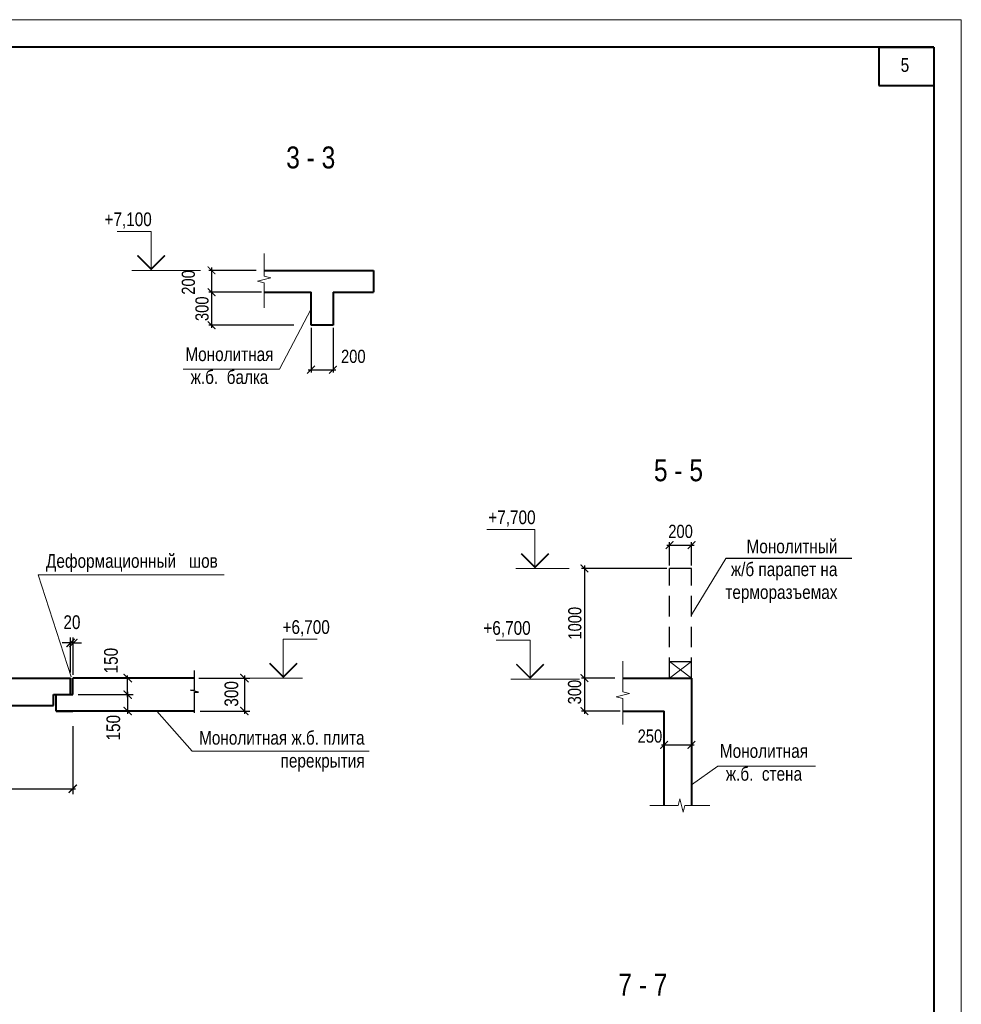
# Model space of a CAD drawing. Header units: inches. Extents: x -21855 to 99316, y -31809 to 52191.
# Tile 17 of 17: x 62628 to 96945, y 16304 to 52191. Entities that reach past the tile are written whole.
import ezdxf

# ---------------------------------------------------------------- set-up
doc = ezdxf.new("R2010")
doc.units = ezdxf.units.IN
doc.header["$LTSCALE"] = 1000
doc.header["$MEASUREMENT"] = 0
doc.linetypes.add('HIDDEN', pattern=[0.375, 0.25, -0.125])
for name, color, linetype, lineweight in [('СК-050-П(литы перекрытия)', 12, 'Continuous', 40), ('СК-110-О-РАЗМЕРЫ', 7, 'Continuous', 15), ('СК-200-Р(амка)', 7, 'Continuous', 40), ('СК-210-Р-РАМКА ЛИНИИ ТОНКИЕ', 7, 'Continuous', 15), ('СК-220-Р-РАМКА ТЕКСТ', 7, 'Continuous', 15), ('СК-300-Р(азмеры)', 7, 'Continuous', 20), ('СК-300-Р(азмеры)_ПЛИТЫ', 7, 'Continuous', 20), ('СК-400-Т(екст)', 7, 'Continuous', 20), ('СК-600-Ш(триховка)', 250, 'Continuous', 13)]:
    doc.layers.add(name, color=color, linetype=linetype, lineweight=lineweight)
doc.layers.add('текст', color=7, linetype='Continuous')
doc.styles.add('RUSS', font='arial.ttf', dxfattribs={"width": 0.8})
doc.dimstyles.new('50', dxfattribs={"dimtxt": 480, "dimasz": 280, "dimexe": 100, "dimexo": 100, "dimgap": 100, "dimtad": 1, "dimdec": 0, "dimlfac": 0.25, "dimzin": 0, "dimdsep": 46, "dimtxsty": 'RUSS', "dimblk": 'ARCHTICK', "dimcen": 0.09, "dimdle": 100, "dimclrd": 7, "dimclre": 7, "dimclrt": 7, "dimadec": 0, "dimazin": 0, "dimtfac": 1, "dimtdec": 0, "dimtmove": 2, "dimatfit": 3, "dimldrblk": 'ARCHTICK', "dimfxl": 1, "dimtolj": 1, "dimtzin": 0, "dimarcsym": 0})

# ---------------------------------------------------------------- blocks, each defined once
blk = doc.blocks.new('_ArchTick')
at = {"color": 0, "linetype": 'ByBlock', "const_width": 0.15}
blk.add_lwpolyline([(-0.5, -0.5), (0.5, 0.5)], dxfattribs=at)
blk = doc.blocks.new('*D31')
at = {"layer": 'Defpoints', "color": 0, "transparency": 16777216}
for p in [(64562, 28193, 0), (66563, 28193), (64562, 27593, 0)]:
    blk.add_point(p, dxfattribs=at)
at = {"layer": 'СК-300-Р(азмеры)', "color": 7, "lineweight": -2, "transparency": 16777216}
for p, q in [((64762, 28193), (66763, 28193)), ((66563, 27493), (66563, 28293)), ((64762, 27593), (66763, 27593))]:
    blk.add_line(p, q, dxfattribs=at)
at = {"layer": 'СК-300-Р(азмеры)', "color": 7, "lineweight": -2, "transparency": 16777216, "xscale": 300, "yscale": 300, "zscale": 300}
for p, rotation in [((66563, 28193), 90), ((66563, 27593), 270)]:
    blk.add_blockref('_ArchTick', p, dxfattribs=dict(at, rotation=rotation))
at = {"layer": 'СК-300-Р(азмеры)', "color": 7, "transparency": 16777216, "insert": (65956, 28830), "char_height": 500, "attachment_point": 5, "rotation": 90, "style": 'RUSS'}
blk.add_mtext('\\A1;150', dxfattribs=at)
blk = doc.blocks.new('*D26')
at = {"layer": 'Defpoints', "color": 0, "transparency": 16777216}
for p in [(64562, 27593, 0), (64562, 26993, 0), (66563, 26993)]:
    blk.add_point(p, dxfattribs=at)
at = {"layer": 'СК-300-Р(азмеры)', "color": 7, "lineweight": -2, "transparency": 16777216}
for p, q in [((66563, 27693), (66563, 26893)), ((64762, 27593), (66763, 27593)), ((64762, 26993), (66763, 26993))]:
    blk.add_line(p, q, dxfattribs=at)
at = {"layer": 'СК-300-Р(азмеры)', "color": 7, "lineweight": -2, "transparency": 16777216, "xscale": 300, "yscale": 300, "zscale": 300}
for p, rotation in [((66563, 27593), 90), ((66563, 26993), 270)]:
    blk.add_blockref('_ArchTick', p, dxfattribs=dict(at, rotation=rotation))
at = {"layer": 'СК-300-Р(азмеры)', "color": 7, "transparency": 16777216, "insert": (66042, 26385), "char_height": 500, "attachment_point": 5, "rotation": 90, "style": 'RUSS'}
blk.add_mtext('\\A1;150', dxfattribs=at)
blk = doc.blocks.new('*D32')
at = {"layer": 'Defpoints', "color": 0, "transparency": 16777216}
for p in [(68954, 28193, 0), (69003, 26993, 0), (70816, 26993)]:
    blk.add_point(p, dxfattribs=at)
at = {"layer": 'СК-300-Р(азмеры)', "color": 7, "lineweight": -2, "transparency": 16777216}
for p, q in [((69154, 28193), (71016, 28193)), ((70816, 28293), (70816, 26893)), ((69203, 26993), (71016, 26993))]:
    blk.add_line(p, q, dxfattribs=at)
at = {"layer": 'СК-300-Р(азмеры)', "color": 7, "lineweight": -2, "transparency": 16777216, "xscale": 300, "yscale": 300, "zscale": 300}
for p, rotation in [((70816, 28193), 90), ((70816, 26993), 270)]:
    blk.add_blockref('_ArchTick', p, dxfattribs=dict(at, rotation=rotation))
at = {"layer": 'СК-300-Р(азмеры)', "color": 7, "transparency": 16777216, "insert": (70346, 27619), "char_height": 500, "attachment_point": 5, "rotation": 90, "style": 'RUSS'}
blk.add_mtext('\\A1;300', dxfattribs=at)
blk = doc.blocks.new('*D27')
at = {"layer": 'Defpoints', "color": 0, "transparency": 16777216}
for p in [(64582, 29474), (64482, 28193, 0), (64582, 28113, 0)]:
    blk.add_point(p, dxfattribs=at)
at = {"layer": 'СК-300-Р(азмеры)', "color": 7, "lineweight": -2, "transparency": 16777216}
for p, q in [((64482, 29474), (64182, 29474)), ((64482, 28393), (64482, 29674)), ((64482, 29474), (64582, 29474)), ((64582, 28313), (64582, 29674)), ((64582, 29474), (64882, 29474))]:
    blk.add_line(p, q, dxfattribs=at)
at = {"layer": 'СК-300-Р(азмеры)', "color": 7, "lineweight": -2, "transparency": 16777216, "xscale": 300, "yscale": 300, "zscale": 300}
blk.add_blockref('_ArchTick', (64482, 29474), dxfattribs=at)
at = {"layer": 'СК-300-Р(азмеры)', "color": 7, "lineweight": -2, "transparency": 16777216, "xscale": 300, "yscale": 300, "zscale": 300, "rotation": 180}
blk.add_blockref('_ArchTick', (64582, 29474), dxfattribs=at)
at = {"layer": 'СК-300-Р(азмеры)', "color": 7, "transparency": 16777216, "insert": (64532, 30229), "char_height": 500, "attachment_point": 5, "style": 'RUSS'}
blk.add_mtext('\\A1;20', dxfattribs=at)
blk = doc.blocks.new('*D29')
at = {"layer": 'Defpoints', "color": 0, "transparency": 16777216}
for p in [(64562, 26636), (48162, 25079), (64562, 24160)]:
    blk.add_point(p, dxfattribs=at)
at = {"layer": 'СК-300-Р(азмеры)', "color": 7, "lineweight": -2, "transparency": 16777216}
for p, q in [((64562, 26436), (64562, 23960)), ((48162, 24879), (48162, 23960)), ((48062, 24160), (64662, 24160))]:
    blk.add_line(p, q, dxfattribs=at)
at = {"layer": 'СК-300-Р(азмеры)', "color": 7, "lineweight": -2, "transparency": 16777216, "xscale": 300, "yscale": 300, "zscale": 300, "rotation": 180}
blk.add_blockref('_ArchTick', (48162, 24160), dxfattribs=at)
at = {"layer": 'СК-300-Р(азмеры)', "color": 7, "lineweight": -2, "transparency": 16777216, "xscale": 300, "yscale": 300, "zscale": 300}
blk.add_blockref('_ArchTick', (64562, 24160), dxfattribs=at)
at = {"layer": 'СК-300-Р(азмеры)', "color": 7, "transparency": 16777216, "insert": (56362, 24615), "char_height": 500, "attachment_point": 5, "style": 'RUSS'}
blk.add_mtext('\\A1;4100', dxfattribs=at)
blk = doc.blocks.new('*D36')
at = {"layer": 'Defpoints', "color": 0, "transparency": 16777216}
for p in [(84411, 28193), (83207, 26993), (84608, 26993)]:
    blk.add_point(p, dxfattribs=at)
at = {"layer": 'СК-110-О-РАЗМЕРЫ', "color": 7, "lineweight": -2, "transparency": 16777216}
for p, q in [((84311, 28193), (83107, 28193)), ((83207, 28293), (83207, 26893)), ((84508, 26993), (83107, 26993))]:
    blk.add_line(p, q, dxfattribs=at)
at = {"layer": 'СК-110-О-РАЗМЕРЫ', "color": 7, "lineweight": -2, "transparency": 16777216, "xscale": 280, "yscale": 280, "zscale": 280}
for p, rotation in [((83207, 28193), 90), ((83207, 26993), 270)]:
    blk.add_blockref('_ArchTick', p, dxfattribs=dict(at, rotation=rotation))
at = {"layer": 'СК-110-О-РАЗМЕРЫ', "color": 7, "transparency": 16777216, "insert": (82853, 27683), "char_height": 480, "attachment_point": 5, "rotation": 90, "style": 'RUSS'}
blk.add_mtext('\\A1;300', dxfattribs=at)
blk = doc.blocks.new('*D37')
at = {"layer": 'Defpoints', "color": 0, "transparency": 16777216}
for p in [(86114, 26487), (87114, 26487), (87114, 25759)]:
    blk.add_point(p, dxfattribs=at)
at = {"layer": 'СК-110-О-РАЗМЕРЫ', "color": 7, "lineweight": -2, "transparency": 16777216}
for p, q in [((86114, 26387), (86114, 25659)), ((87114, 26387), (87114, 25659)), ((86014, 25759), (87214, 25759))]:
    blk.add_line(p, q, dxfattribs=at)
at = {"layer": 'СК-110-О-РАЗМЕРЫ', "color": 7, "lineweight": -2, "transparency": 16777216, "xscale": 280, "yscale": 280, "zscale": 280, "rotation": 180}
blk.add_blockref('_ArchTick', (86114, 25759), dxfattribs=at)
at = {"layer": 'СК-110-О-РАЗМЕРЫ', "color": 7, "lineweight": -2, "transparency": 16777216, "xscale": 280, "yscale": 280, "zscale": 280}
blk.add_blockref('_ArchTick', (87114, 25759), dxfattribs=at)
at = {"layer": 'СК-110-О-РАЗМЕРЫ', "color": 7, "transparency": 16777216, "insert": (85597, 26078), "char_height": 480, "attachment_point": 5, "style": 'RUSS'}
blk.add_mtext('\\A1;250', dxfattribs=at)
blk = doc.blocks.new('*D54')
at = {"layer": 'Defpoints', "color": 0, "transparency": 16777216}
for p in [(71344, 43055), (69619, 42255), (71540, 42255)]:
    blk.add_point(p, dxfattribs=at)
at = {"layer": 'СК-110-О-РАЗМЕРЫ', "color": 7, "lineweight": -2, "transparency": 16777216}
for p, q in [((69619, 43155), (69619, 42155)), ((71244, 43055), (69519, 43055)), ((71440, 42255), (69519, 42255))]:
    blk.add_line(p, q, dxfattribs=at)
at = {"layer": 'СК-110-О-РАЗМЕРЫ', "color": 7, "lineweight": -2, "transparency": 16777216, "xscale": 280, "yscale": 280, "zscale": 280}
for p, rotation in [((69619, 43055), 90), ((69619, 42255), 270)]:
    blk.add_blockref('_ArchTick', p, dxfattribs=dict(at, rotation=rotation))
at = {"layer": 'СК-110-О-РАЗМЕРЫ', "color": 7, "transparency": 16777216, "insert": (68776, 42614), "char_height": 480, "attachment_point": 5, "rotation": 90, "style": 'RUSS'}
blk.add_mtext('\\A1;200', dxfattribs=at)
blk = doc.blocks.new('*D55')
at = {"layer": 'Defpoints', "color": 0, "transparency": 16777216}
for p in [(71540, 42255), (69619, 41055), (72720, 41055)]:
    blk.add_point(p, dxfattribs=at)
at = {"layer": 'СК-110-О-РАЗМЕРЫ', "color": 7, "lineweight": -2, "transparency": 16777216}
for p, q in [((69619, 42355), (69619, 40955)), ((71440, 42255), (69519, 42255)), ((72620, 41055), (69519, 41055))]:
    blk.add_line(p, q, dxfattribs=at)
at = {"layer": 'СК-110-О-РАЗМЕРЫ', "color": 7, "lineweight": -2, "transparency": 16777216, "xscale": 280, "yscale": 280, "zscale": 280}
for p, rotation in [((69619, 42255), 90), ((69619, 41055), 270)]:
    blk.add_blockref('_ArchTick', p, dxfattribs=dict(at, rotation=rotation))
at = {"layer": 'СК-110-О-РАЗМЕРЫ', "color": 7, "transparency": 16777216, "insert": (69274, 41655), "char_height": 480, "attachment_point": 5, "rotation": 90, "style": 'RUSS'}
blk.add_mtext('\\A1;300', dxfattribs=at)
blk = doc.blocks.new('*D56')
at = {"layer": 'Defpoints', "color": 0, "transparency": 16777216}
for p in [(73247, 41055), (74047, 41055), (74047, 39433)]:
    blk.add_point(p, dxfattribs=at)
at = {"layer": 'СК-110-О-РАЗМЕРЫ', "color": 7, "lineweight": -2, "transparency": 16777216}
for p, q in [((73247, 40955), (73247, 39333)), ((74047, 40955), (74047, 39333)), ((73147, 39433), (74147, 39433))]:
    blk.add_line(p, q, dxfattribs=at)
at = {"layer": 'СК-110-О-РАЗМЕРЫ', "color": 7, "lineweight": -2, "transparency": 16777216, "xscale": 280, "yscale": 280, "zscale": 280, "rotation": 180}
blk.add_blockref('_ArchTick', (73247, 39433), dxfattribs=at)
at = {"layer": 'СК-110-О-РАЗМЕРЫ', "color": 7, "lineweight": -2, "transparency": 16777216, "xscale": 280, "yscale": 280, "zscale": 280}
blk.add_blockref('_ArchTick', (74047, 39433), dxfattribs=at)
at = {"layer": 'СК-110-О-РАЗМЕРЫ', "color": 7, "transparency": 16777216, "insert": (74787, 39917), "char_height": 480, "attachment_point": 5, "style": 'RUSS'}
blk.add_mtext('\\A1;200', dxfattribs=at)
blk = doc.blocks.new('*U33')
at = {"layer": 'СК-400-Т(екст)', "color": 0}
for p, q in [((0, 0), (0, 7.11)), ((0, 7.11), (6.2, 7.11)), ((-9, 0), (3.5, 0))]:
    blk.add_line(p, q, dxfattribs=at)
at = {"layer": 'СК-400-Т(екст)', "color": 0, "const_width": 0.3}
blk.add_lwpolyline([(-2.5, 2.71), (0, 0.21), (2.5, 2.71)], dxfattribs=at)
at = {"layer": 'СК-400-Т(екст)', "color": 0, "width": 0.8}
for tag, p in [('ОТМЕТКА1', (8.51, 8.06)), ('КОММЕНТАРИЙ', (8.59, 4.27))]:
    blk.add_attdef(tag, p, '', height=2.5, dxfattribs=at)
blk = doc.blocks.new('*D170')
at = {"layer": 'Defpoints', "color": 0, "transparency": 16777216}
for p in [(87114, 33043), (86314, 32193), (87114, 32193)]:
    blk.add_point(p, dxfattribs=at)
at = {"layer": 'СК-110-О-РАЗМЕРЫ', "color": 7, "lineweight": -2, "transparency": 16777216}
for p, q in [((86214, 33043), (87214, 33043)), ((86314, 32293), (86314, 33143)), ((87114, 32293), (87114, 33143))]:
    blk.add_line(p, q, dxfattribs=at)
at = {"layer": 'СК-110-О-РАЗМЕРЫ', "color": 7, "lineweight": -2, "transparency": 16777216, "xscale": 280, "yscale": 280, "zscale": 280, "rotation": 180}
blk.add_blockref('_ArchTick', (86314, 33043), dxfattribs=at)
at = {"layer": 'СК-110-О-РАЗМЕРЫ', "color": 7, "lineweight": -2, "transparency": 16777216, "xscale": 280, "yscale": 280, "zscale": 280}
blk.add_blockref('_ArchTick', (87114, 33043), dxfattribs=at)
at = {"layer": 'СК-110-О-РАЗМЕРЫ', "color": 7, "transparency": 16777216, "insert": (86714, 33538), "char_height": 480, "attachment_point": 5, "style": 'RUSS'}
blk.add_mtext('\\A1;200', dxfattribs=at)
blk = doc.blocks.new('*U173')
at = {"layer": 'СК-400-Т(екст)', "color": 0}
for p, q in [((0, 0), (0, 7.11)), ((0, 7.11), (8.78, 7.11)), ((-6.26, 0), (3.5, 0))]:
    blk.add_line(p, q, dxfattribs=at)
at = {"layer": 'СК-400-Т(екст)', "color": 0, "const_width": 0.3}
blk.add_lwpolyline([(-2.5, 2.71), (0, 0.21), (2.5, 2.71)], dxfattribs=at)
at = {"layer": 'СК-400-Т(екст)', "color": 0, "width": 0.8}
for tag, p in [('ОТМЕТКА1', (8.51, 8.06)), ('КОММЕНТАРИЙ', (8.59, 4.27))]:
    blk.add_attdef(tag, p, '', height=2.5, dxfattribs=at)
blk = doc.blocks.new('*D172')
at = {"layer": 'Defpoints', "color": 0, "transparency": 16777216}
for p in [(86314, 32193, 0), (83207, 28193), (84419, 28193, 0)]:
    blk.add_point(p, dxfattribs=at)
at = {"layer": 'СК-110-О-РАЗМЕРЫ', "color": 7, "lineweight": -2, "transparency": 16777216}
for p, q in [((86214, 32193), (83107, 32193)), ((83207, 32293), (83207, 28093)), ((84319, 28193), (83107, 28193))]:
    blk.add_line(p, q, dxfattribs=at)
at = {"layer": 'СК-110-О-РАЗМЕРЫ', "color": 7, "lineweight": -2, "transparency": 16777216, "xscale": 280, "yscale": 280, "zscale": 280}
for p, rotation in [((83207, 32193), 90), ((83207, 28193), 270)]:
    blk.add_blockref('_ArchTick', p, dxfattribs=dict(at, rotation=rotation))
at = {"layer": 'СК-110-О-РАЗМЕРЫ', "color": 7, "transparency": 16777216, "insert": (82862, 30193), "char_height": 480, "attachment_point": 5, "rotation": 90, "style": 'RUSS'}
blk.add_mtext('\\A1;1000', dxfattribs=at)

msp = doc.modelspace()

# ---------------------------------------------------------------- linework, layer by layer
at = {"elevation": 0}
msp.add_lwpolyline([(69003, 26922.5), (69003, 27682.8), (69148.6, 27682.8), (68851.1, 27752.4), (69003, 27752.4), (69003, 28469.4)], dxfattribs=at)
at = {"layer": 'СК-050-П(литы перекрытия)'}
for p, q in [((71540, 43055.1), (75527.1, 43055.1)), ((75527.1, 43055.1), (75527.1, 42255.1)), ((71540, 42255.1), (73246.7, 42255.1)), ((73246.7, 41055.1), (73246.7, 42255.1)), ((74046.7, 42255.1), (74046.7, 41055.1)), ((74046.7, 42255.1), (75527.1, 42255.1)), ((74046.7, 41055.1), (73246.7, 41055.1)), ((48261.7, 28192.8, 0), (64481.6, 28192.8, 0)), ((64481.6, 27592.8, 0), (64481.6, 28192.8, 0)), ((69003, 28192.8, 0), (64561.6, 28192.8)), ((64561.6, 27592.8, 0), (64561.6, 28192.8, 0)), ((84607.7, 28192.8, 0), (87114.5, 28192.8, 0)), ((87114.5, 28192.8, 0), (87114.5, 23547.7, 0)), ((63861.6, 27192.8, 0), (63861.6, 27592.8, 0)), ((63861.6, 27592.8, 0), (64561.6, 27592.8, 0)), ((63961.6, 26992.8, 0), (63961.6, 27592.8, 0)), ((48861.7, 27192.8, 0), (63861.6, 27192.8, 0)), ((69003, 26992.8, 0), (63961.6, 26992.8)), ((63961.6, 26992.8, 0), (64561.6, 26992.8, 0)), ((84607.7, 26992.8, 0), (86114.5, 26992.8, 0)), ((86114.5, 23547.7, 0), (86114.5, 26992.8, 0))]:
    msp.add_line(p, q, dxfattribs=at)
at = {"layer": 'СК-050-П(литы перекрытия)', "linetype": 'HIDDEN', "lineweight": 30, "ltscale": 5}
for p, q in [((87114.5, 32192.8, 0), (86314.5, 32192.8, 0)), ((86314.5, 28792.8, 0), (87114.5, 28792.8, 0))]:
    msp.add_line(p, q, dxfattribs=at)
at = {"layer": 'СК-050-П(литы перекрытия)', "linetype": 'HIDDEN', "lineweight": 30, "ltscale": 3}
for p, q in [((86314.5, 28192.8, 0), (86314.5, 32192.8, 0)), ((87114.5, 28192.8, 0), (87114.5, 32192.8, 0))]:
    msp.add_line(p, q, dxfattribs=at)
at = {"layer": 'СК-200-Р(амка)'}
for q in [(-17854.5, 51191), (95945.5, -30809)]:
    msp.add_line((95945.5, 51191), q, dxfattribs=at)
at = {"layer": 'СК-200-Р(амка)', "lineweight": 40, "ltscale": 2}
for p, q in [((93945.5, 51191), (93945.5, 49791)), ((93945.5, 51191), (95945.5, 51191)), ((95945.5, 51191), (95945.5, 49791)), ((93945.5, 49791), (95945.5, 49791))]:
    msp.add_line(p, q, dxfattribs=at)
at = {"layer": 'СК-210-Р-РАМКА ЛИНИИ ТОНКИЕ'}
for p in [(-21854.5, 52191), (96945.5, -31809), (96945.5, -31809)]:
    msp.add_line(p, (96945.5, 52191), dxfattribs=at)
at = {"layer": 'СК-220-Р-РАМКА ТЕКСТ'}
for p, q in [((73246.7, 41655.1), (72091.6, 39450.5)), ((68587.3, 39450.5), (72091.6, 39450.5)), ((70074.4, 31963.2), (63299.8, 31963.2)), ((88068.3, 24989.5, 0), (87114.5, 24301.6, 0)), ((88068.3, 24989.5, 0), (91627.6, 24989.5, 0))]:
    msp.add_line(p, q, dxfattribs=at)
at = {"layer": 'СК-300-Р(азмеры)_ПЛИТЫ'}
for p, q in [((88368.9, 32548.7, 0), (87114.5, 30496.2, 0)), ((86314.5, 28792.8, 0), (87114.5, 28192.8, 0)), ((87114.5, 28792.8, 0), (86314.5, 28192.8, 0))]:
    msp.add_line(p, q, dxfattribs=at)
at = {"layer": 'СК-400-Т(екст)'}
msp.add_line((63299.8, 31963.2), (64509.6, 28244), dxfattribs=at)
at = {"layer": 'СК-400-Т(екст)', "color": 7}
for p, q in [((68917.8, 25528.1), (67628.2, 26992.8)), ((75362.2, 25528.1), (68917.8, 25528.1))]:
    msp.add_line(p, q, dxfattribs=at)
at = {"layer": 'СК-600-Ш(триховка)', "linetype": 'ByBlock'}
msp.add_lwpolyline([(71540, 43671.2), (71540, 42838.3), (71780, 42778.3), (71300, 42658.3), (71540, 42598.3), (71540, 41688.3)], dxfattribs=at)
at = {"layer": 'СК-600-Ш(триховка)', "linetype": 'ByBlock', "elevation": 0}
for points in [[(84607.7, 28809), (84607.7, 27687.7), (84847.7, 27627.7), (84367.7, 27507.7), (84607.7, 27447.7), (84607.7, 26506)], [(85595.3, 23547.7), (86628.3, 23547.7), (86688.3, 23787.7), (86808.3, 23307.7), (86868.3, 23547.7), (87778.3, 23547.7)]]:
    msp.add_lwpolyline(points, dxfattribs=at)
at = {"layer": 'текст'}
msp.add_line((92953.8, 32548.7, 0), (88368.9, 32548.7, 0), dxfattribs=at)

# ---------------------------------------------------------------- block references
at = {"layer": 'СК-400-Т(екст)', "ltscale": 0.5}
ref = msp.add_blockref('*U33', (67418.8, 43055.1), dxfattribs=dict(at, xscale=-200, yscale=200, zscale=200))
ref.add_attrib('ОТМЕТКА1', '+7,100', (65717.5, 44666.8), dxfattribs={"height": 500, "style": 'RUSS', "width": 0.8})
ref = msp.add_blockref('*U173', (81406.9, 32192.8), dxfattribs=dict(at, xscale=-200, yscale=200, zscale=200))
ref.add_attrib('ОТМЕТКА1', '+7,700', (79705.6, 33804.5), dxfattribs={"height": 500, "style": 'RUSS', "width": 0.8})
ref = msp.add_blockref('*U33', (72233.8, 28192.8, 0), dxfattribs=dict(at, xscale=200, yscale=200, zscale=200))
ref.add_attrib('ОТМЕТКА1', '+6,700', (72206.1, 29804.5, 0), dxfattribs={"height": 500, "style": 'RUSS', "width": 0.8})
ref = msp.add_blockref('*U33', (81227.8, 28160, 0), dxfattribs=dict(at, xscale=-200, yscale=200, zscale=200))
ref.add_attrib('ОТМЕТКА1', '+6,700', (79526.5, 29771.6, 0), dxfattribs={"height": 500, "style": 'RUSS', "width": 0.8})

# ---------------------------------------------------------------- texts
at = {"layer": 'СК-220-Р-РАМКА ТЕКСТ', "style": 'RUSS', "width": 0.8}
msp.add_text('5', height=500, dxfattribs=at).set_placement((94736.1, 50289.1))
msp.add_text('Деформационный   шов', height=500, rotation=360, dxfattribs=at).set_placement((63587.4, 32214.4))
at = {"layer": 'СК-220-Р-РАМКА ТЕКСТ', "attachment_point": 5, "rotation": 360, "style": 'RUSS'}
for s, insert, char_height, width in [('3 - 3', (73235.3, 47164.7), 800, 62135.09), ('Монолитная\\Pж.б.  балка', (70271.6, 39578.9), 500, 31067.545), ('5 - 5', (86636.9, 35762.6, 0), 800, 62135.09), ('Монолитная\\Pж.б.  стена', (89752.6, 25118, 0), 500, 31067.545), ('7 - 7', (85339.1, 17022), 800, 62135.09)]:
    msp.add_mtext(s, dxfattribs=dict(at, insert=insert, char_height=char_height, width=width))
at = {"layer": 'СК-220-Р-РАМКА ТЕКСТ', "insert": (75198.7, 26268.4), "char_height": 500, "attachment_point": 3, "rotation": 0, "style": 'RUSS'}
msp.add_mtext('Монолитная ж.б. плита ^Jперекрытия  ', dxfattribs=at)
at = {"layer": 'СК-400-Т(екст)', "color": 7, "insert": (92430.3, 33244.3, 0), "char_height": 500, "width": 7144.818, "attachment_point": 3, "style": 'RUSS'}
msp.add_mtext('Монолитный \\Pж/б парапет на терморазъемах', dxfattribs=at)

# ---------------------------------------------------------------- dimensions: what is measured, and where the dimension line sits
at = {"layer": 'СК-110-О-РАЗМЕРЫ'}
for base, p1, p2, picture, middle in [((69618.8, 42255.1), (71343.6, 43055.1), (71540, 42255.1), '*D54', (68776.2, 42614.1)), ((83206.9, 26992.8, 0), (84411.3, 28192.8, 0), (84607.7, 26992.8, 0), '*D36', (82853.4, 27683, 0))]:
    dim = msp.add_linear_dim(base=base, p1=p1, p2=p2, angle=90, dimstyle='50', dxfattribs=at)
    dim.commit()
    dim.dimension.update_dxf_attribs({"geometry": picture, "text_midpoint": middle, "dimtype": 160})
for base, p1, p2, angle, picture, middle in [((69618.8, 41055.1), (71540, 42255.1), (72720.2, 41055.1), 90, '*D55', (69273.6, 41655.1)), ((87114.5, 33043.4, 0), (86314.5, 32192.8, 0), (87114.5, 32192.8, 0), 180, '*D170', (86714.5, 33538.5, 0)), ((83206.9, 28192.8), (86314.5, 32192.8, 0), (84418.6, 28192.8, 0), 90, '*D172', (82861.8, 30192.8))]:
    dim = msp.add_linear_dim(base=base, p1=p1, p2=p2, angle=angle, dimstyle='50', dxfattribs=at)
    dim.commit()
    dim.dimension.update_dxf_attribs({"geometry": picture, "text_midpoint": middle})
for base, p1, p2, picture, middle in [((74046.7, 39432.5), (73246.7, 41055.1), (74046.7, 41055.1), '*D56', (74787.2, 39917.1)), ((87114.5, 25759, 0), (86114.5, 26486.5, 0), (87114.5, 26486.5, 0), '*D37', (85596.5, 26078.4, 0))]:
    dim = msp.add_linear_dim(base=base, p1=p1, p2=p2, dimstyle='50', dxfattribs=at)
    dim.commit()
    dim.dimension.update_dxf_attribs({"geometry": picture, "text_midpoint": middle, "dimtype": 160})
at = {"layer": 'СК-300-Р(азмеры)'}
dim = msp.add_linear_dim(base=(64581.6, 29473.5), p1=(64481.6, 28192.8, 0), p2=(64581.6, 28112.8, 0), angle=180, text='20', dimstyle='50', override={"dimtxt": 500, "dimasz": 300, "dimexe": 200, "dimexo": 200, "dimgap": 200}, dxfattribs=at)
dim.commit()
dim.dimension.update_dxf_attribs({"geometry": '*D27', "text_midpoint": (64531.6, 30228.8)})
for base, p1, p2, angle, picture, middle in [((66562.7, 28192.8), (64561.6, 27592.8, 0), (64561.6, 28192.8, 0), 90, '*D31', (65956.1, 28830.2)), ((70816.2, 26992.8), (68954.4, 28192.8, 0), (69003, 26992.8, 0), 90, '*D32', (70346.3, 27619)), ((66562.7, 26992.8), (64561.6, 27592.8, 0), (64561.6, 26992.8, 0), 270, '*D26', (66042.1, 26385.2))]:
    dim = msp.add_linear_dim(base=base, p1=p1, p2=p2, angle=angle, dimstyle='50', override={"dimtxt": 500, "dimasz": 300, "dimexe": 200, "dimexo": 200, "dimgap": 200}, dxfattribs=at)
    dim.commit()
    dim.dimension.update_dxf_attribs({"geometry": picture, "text_midpoint": middle, "dimtype": 160})
dim = msp.add_linear_dim(base=(64561.6, 24159.7), p1=(48161.7, 25079.1), p2=(64561.6, 26636.4), dimstyle='50', override={"dimtxt": 500, "dimasz": 300, "dimexe": 200, "dimexo": 200, "dimgap": 200}, dxfattribs=at)
dim.commit()
dim.dimension.update_dxf_attribs({"geometry": '*D29', "text_midpoint": (56361.7, 24615)})

doc.saveas('drawing.dxf')
